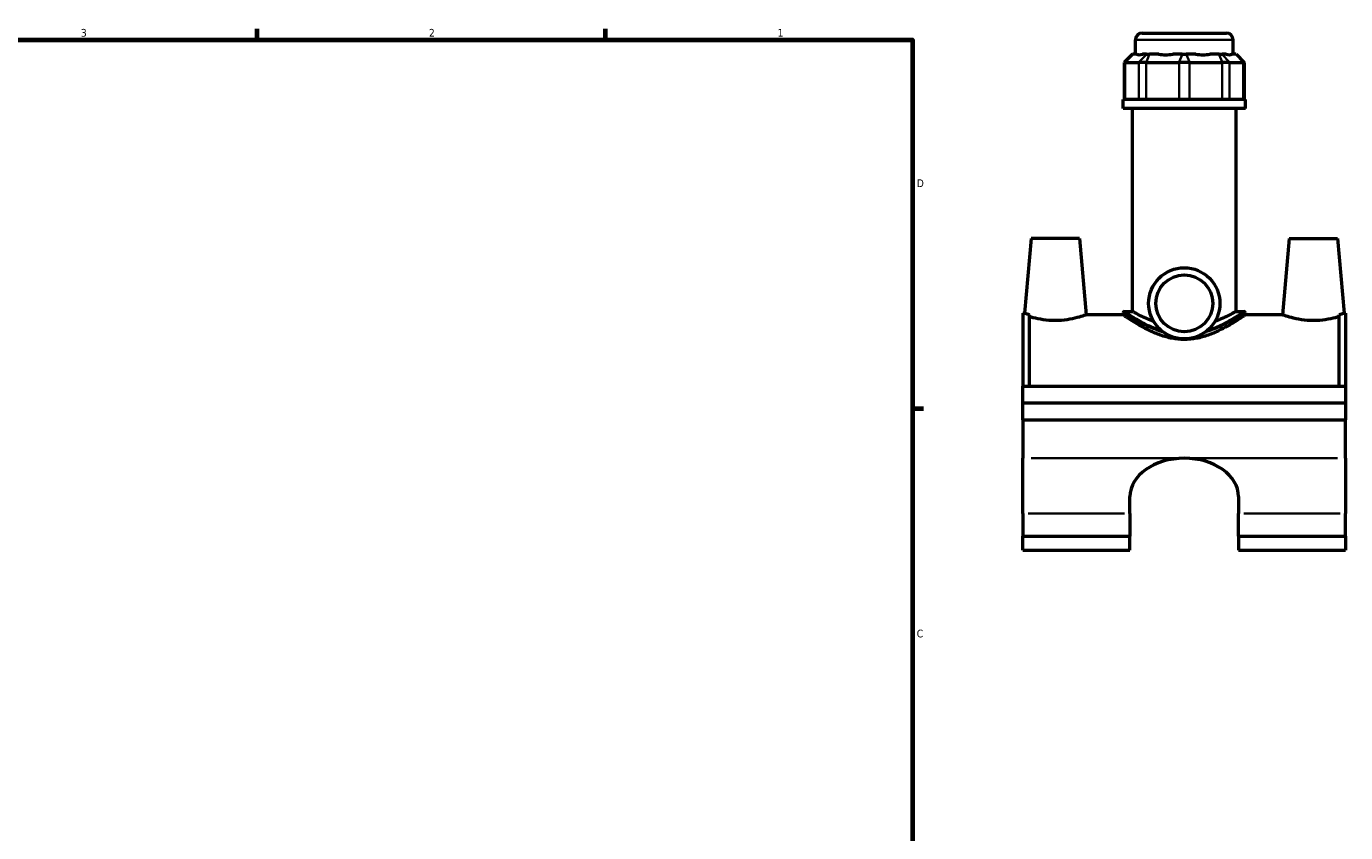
# Model space of a CAD drawing. Header units: inches. Extents: x 0.1 to 45.3, y 0.1 to 44.6.
# Tile 5 of 6: x 22.7 to 38.8, y 11.3 to 21.2. Entities that reach past the tile are written whole.
import ezdxf

# ---------------------------------------------------------------- set-up
doc = ezdxf.new("R2010")
doc.units = ezdxf.units.IN
doc.header["$MEASUREMENT"] = 0
for name, color, linetype, lineweight in [('Border (ANSI)', 7, 'Continuous', 70), ('Visible (ANSI)', 7, 'Continuous', 50), ('Visible Narrow (ANSI)', 7, 'Continuous', 35)]:
    doc.layers.add(name, color=color, linetype=linetype, lineweight=lineweight)
doc.styles.add('Note Text (ANSI)', font='tahoma.ttf')

# ---------------------------------------------------------------- blocks, each defined once
blk = doc.blocks.new('Borders Default Border')
at = {"layer": 'Border (ANSI)'}
for p, q in [((25.5, 21), (25.5, 21.134)), ((29.75, 21), (29.75, 21.134)), ((33.5, 16.5), (33.634, 16.5))]:
    blk.add_line(p, q, dxfattribs=at)
at = {"layer": 'Border (ANSI)', "flags": 128}
blk.add_lwpolyline([(0.5, 1), (0.5, 21), (33.5, 21), (33.5, 1), (0.5, 1)], dxfattribs=at)
at = {"layer": 'Border (ANSI)', "color": 5, "true_color": 0x0000ff, "char_height": 0.0945, "attachment_point": 7, "style": 'Note Text (ANSI)'}
for s, insert in [('3', (23.346, 21.038)), ('2', (27.596, 21.04)), ('1', (31.854, 21.04)), ('D', (33.553, 19.203)), ('C', (33.552, 13.701))]:
    blk.add_mtext(s, dxfattribs=dict(at, insert=insert))

msp = doc.modelspace()

# ---------------------------------------------------------------- linework, layer by layer
at = {"layer": 'Visible (ANSI)'}
for p, q in [((36.222, 20.825), (36.222, 21.001)), ((36.305, 21.083), (37.333, 21.083)), ((37.416, 20.825), (37.416, 21.001)), ((36.186, 20.825), (36.087, 20.726)), ((36.186, 20.825), (36.191, 20.825)), ((36.239, 20.825), (36.191, 20.825)), ((36.357, 20.825), (36.309, 20.825)), ((36.357, 20.825), (36.393, 20.825)), ((36.509, 20.825), (36.393, 20.825)), ((36.794, 20.825), (36.678, 20.825)), ((36.794, 20.825), (36.844, 20.825)), ((36.96, 20.825), (36.844, 20.825)), ((37.245, 20.825), (37.129, 20.825)), ((37.245, 20.825), (37.281, 20.825)), ((37.329, 20.825), (37.281, 20.825)), ((37.447, 20.825), (37.399, 20.825)), ((37.447, 20.825), (37.452, 20.825)), ((37.452, 20.825), (37.551, 20.726)), ((36.099, 20.726), (36.087, 20.726)), ((36.087, 20.726), (36.087, 20.272)), ((36.099, 20.726), (36.265, 20.726)), ((36.355, 20.726), (36.265, 20.726)), ((36.355, 20.726), (36.756, 20.726)), ((36.882, 20.726), (36.756, 20.726)), ((36.882, 20.726), (37.283, 20.726)), ((37.373, 20.726), (37.283, 20.726)), ((37.373, 20.726), (37.539, 20.726)), ((37.551, 20.726), (37.539, 20.726)), ((37.551, 20.726), (37.551, 20.272)), ((37.565, 20.272), (36.073, 20.272)), ((36.073, 20.161), (36.073, 20.272)), ((37.565, 20.161), (36.073, 20.161)), ((36.185, 17.685), (36.185, 20.161)), ((37.453, 17.685), (37.453, 20.161)), ((37.565, 20.161), (37.565, 20.272)), ((34.948, 18.575), (34.868, 17.664)), ((35.538, 18.575), (34.948, 18.575)), ((35.538, 18.575), (35.62, 17.642)), ((38.1, 18.575), (38.018, 17.642)), ((38.1, 18.575), (38.69, 18.575)), ((38.69, 18.575), (38.77, 17.664)), ((34.849, 17.664), (34.849, 16.772)), ((34.849, 17.664), (34.868, 17.664)), ((34.928, 16.772), (34.928, 17.644)), ((36.073, 17.642), (35.62, 17.642)), ((36.073, 17.669), (36.073, 17.642)), ((36.09, 17.685), (36.185, 17.685)), ((37.453, 17.685), (37.548, 17.685)), ((37.565, 17.669), (37.565, 17.642)), ((38.018, 17.642), (37.565, 17.642)), ((38.71, 16.772), (38.71, 17.644)), ((38.77, 17.664), (38.789, 17.664)), ((38.789, 17.664), (38.789, 16.772)), ((34.849, 16.772), (38.789, 16.772)), ((34.849, 16.567), (34.849, 16.772)), ((38.789, 16.772), (38.789, 16.567)), ((34.849, 16.567), (38.789, 16.567)), ((34.849, 16.567), (38.789, 16.567)), ((34.849, 16.361), (34.849, 16.567)), ((38.789, 16.567), (38.789, 16.361)), ((34.849, 16.361), (34.849, 15.891)), ((34.849, 16.361), (38.789, 16.361)), ((38.789, 15.891), (38.789, 16.361)), ((34.849, 15.217), (34.849, 15.891)), ((38.789, 15.891), (38.789, 15.217)), ((36.156, 15.217), (36.156, 15.422)), ((37.482, 15.422), (37.482, 15.217)), ((34.849, 15.217), (34.849, 14.938)), ((36.156, 15.217), (36.156, 14.938)), ((37.482, 14.938), (37.482, 15.217)), ((38.789, 14.938), (38.789, 15.217)), ((34.849, 14.768), (34.849, 14.938)), ((34.849, 14.938), (36.156, 14.938)), ((36.156, 14.768), (36.156, 14.938)), ((37.482, 14.938), (37.482, 14.768)), ((37.482, 14.938), (38.789, 14.938)), ((38.789, 14.938), (38.789, 14.768)), ((34.849, 14.768), (36.156, 14.768)), ((37.482, 14.768), (38.789, 14.768))]:
    msp.add_line(p, q, dxfattribs=at)
for radius in [0.435, 0.348]:
    msp.add_circle((36.819, 17.783), radius, dxfattribs=at)
for centre, radius, start, end in [((36.305, 21.001), 0.0829, 90, 180), ((37.333, 21.001), 0.0829, 0, 90), ((36.09, 17.669), 0.0166, 90, 180), ((37.548, 17.669), 0.0166, 0, 90)]:
    msp.add_arc(centre, radius, start, end, dxfattribs=at)
for centre, major_axis, ratio, start_param, end_param in [((36.819, 21.415), (-0.585, -0.585), 0.198912, 0.042463, 0.350237), ((36.819, 21.415), (0.496, 0.496), 0.668179, 3.576754, 3.884528), ((36.819, 21.415), (-0.496, 0.496), 0.668179, 2.398657, 2.706431), ((36.819, 21.415), (-0.585, 0.585), 0.198912, 2.791356, 3.09913), ((36.819, 15.422), (-0.663, 0), 0.707107, 4.712389, 6.283185), ((36.819, 15.422), (0.663, 0), 0.707107, 0, 1.570796)]:
    msp.add_ellipse(centre, major_axis=major_axis, ratio=ratio, start_param=start_param, end_param=end_param, dxfattribs=at)
for points, knots in [([(34.868, 17.664), (34.868, 17.664), (34.877, 17.66), (34.905, 17.651), (34.916, 17.648), (34.928, 17.644)], [4.3794475, 4.3794475, 4.3794475, 4.3794475, 4.7435764, 4.7435764, 4.9102275, 4.9102275, 4.9102275, 4.9102275]), ([(35.243, 17.572), (35.195, 17.572), (35.144, 17.576), (35.051, 17.589), (35.008, 17.599), (34.958, 17.612), (34.942, 17.617), (34.928, 17.621)], [2.9364451, 2.9364451, 2.9364451, 2.9364451, 3.3043662, 3.3043662, 3.6722873, 3.6722873, 3.8636438, 3.8636438, 3.8636438, 3.8636438]), ([(35.62, 17.642), (35.62, 17.642), (35.61, 17.639), (35.572, 17.626), (35.544, 17.617), (35.478, 17.599), (35.435, 17.589), (35.342, 17.576), (35.291, 17.572), (35.243, 17.572)], [7.341113, 7.341113, 7.341113, 7.341113, 7.707303, 7.707303, 8.073493, 8.073493, 8.441414, 8.441414, 8.809335, 8.809335, 8.809335, 8.809335]), ([(36.819, 17.342), (36.77, 17.342), (36.72, 17.347), (36.622, 17.365), (36.574, 17.379), (36.483, 17.41), (36.44, 17.429), (36.361, 17.467), (36.324, 17.486), (36.26, 17.522), (36.229, 17.54), (36.175, 17.574), (36.151, 17.589), (36.113, 17.615), (36.098, 17.625), (36.078, 17.639), (36.073, 17.642), (36.073, 17.642)], [0, 0, 0, 0, 0.375808, 0.375808, 0.751616, 0.751616, 1.127423, 1.127423, 1.503231, 1.503231, 1.873987, 1.873987, 2.244743, 2.244743, 2.615498, 2.615498, 2.986254, 2.986254, 2.986254, 2.986254]), ([(36.445, 17.561), (36.418, 17.571), (36.393, 17.582), (36.343, 17.604), (36.317, 17.616), (36.271, 17.639), (36.251, 17.649), (36.218, 17.667), (36.206, 17.674), (36.189, 17.683), (36.185, 17.685), (36.185, 17.685)], [0.99571, 0.99571, 0.99571, 0.99571, 1.249441, 1.249441, 1.560284, 1.560284, 1.871127, 1.871127, 2.181971, 2.181971, 2.492814, 2.492814, 2.492814, 2.492814]), ([(37.565, 17.642), (37.565, 17.642), (37.56, 17.639), (37.54, 17.625), (37.525, 17.615), (37.487, 17.589), (37.463, 17.574), (37.409, 17.54), (37.378, 17.522), (37.314, 17.486), (37.277, 17.467), (37.198, 17.429), (37.155, 17.41), (37.064, 17.379), (37.016, 17.365), (36.918, 17.347), (36.868, 17.342), (36.819, 17.342)], [8.958761, 8.958761, 8.958761, 8.958761, 9.329517, 9.329517, 9.700273, 9.700273, 10.071028, 10.071028, 10.441784, 10.441784, 10.817592, 10.817592, 11.1934, 11.1934, 11.569208, 11.569208, 11.945015, 11.945015, 11.945015, 11.945015]), ([(37.453, 17.685), (37.453, 17.685), (37.449, 17.683), (37.432, 17.674), (37.42, 17.667), (37.387, 17.649), (37.367, 17.639), (37.321, 17.616), (37.295, 17.604), (37.245, 17.582), (37.22, 17.571), (37.193, 17.561)], [7.478442, 7.478442, 7.478442, 7.478442, 7.789285, 7.789285, 8.100129, 8.100129, 8.410972, 8.410972, 8.721815, 8.721815, 8.975546, 8.975546, 8.975546, 8.975546]), ([(38.395, 17.572), (38.347, 17.572), (38.296, 17.576), (38.203, 17.589), (38.16, 17.599), (38.094, 17.617), (38.066, 17.626), (38.028, 17.639), (38.018, 17.642), (38.018, 17.642)], [0, 0, 0, 0, 0.367921, 0.367921, 0.735842, 0.735842, 1.102032, 1.102032, 1.468223, 1.468223, 1.468223, 1.468223]), ([(38.71, 17.621), (38.696, 17.617), (38.68, 17.612), (38.63, 17.599), (38.587, 17.589), (38.494, 17.576), (38.443, 17.572), (38.395, 17.572)], [4.9456914, 4.9456914, 4.9456914, 4.9456914, 5.1370479, 5.1370479, 5.504969, 5.504969, 5.8728901, 5.8728901, 5.8728901, 5.8728901]), ([(38.71, 17.644), (38.722, 17.648), (38.733, 17.651), (38.761, 17.66), (38.77, 17.664), (38.77, 17.664)], [3.8486675, 3.8486675, 3.8486675, 3.8486675, 4.0153186, 4.0153186, 4.3794475, 4.3794475, 4.3794475, 4.3794475])]:
    msp.add_open_spline(points, degree=3, knots=knots, dxfattribs=at)
at = {"layer": 'Visible Narrow (ANSI)'}
for p, q in [((37.408, 21.001), (36.23, 21.001)), ((36.187, 20.82), (36.104, 20.731)), ((36.353, 20.82), (36.27, 20.731)), ((36.391, 20.82), (36.357, 20.731)), ((36.792, 20.82), (36.757, 20.731)), ((36.846, 20.82), (36.881, 20.731)), ((37.247, 20.82), (37.281, 20.731)), ((37.285, 20.82), (37.368, 20.731)), ((37.451, 20.82), (37.534, 20.731)), ((36.099, 20.294), (36.099, 20.703)), ((36.265, 20.703), (36.265, 20.294)), ((36.355, 20.294), (36.355, 20.703)), ((36.756, 20.703), (36.756, 20.294)), ((36.882, 20.294), (36.882, 20.703)), ((37.283, 20.703), (37.283, 20.294)), ((37.373, 20.294), (37.373, 20.703)), ((37.539, 20.703), (37.539, 20.294)), ((34.948, 15.891), (36.721, 15.891)), ((36.918, 15.891), (38.691, 15.891)), ((34.914, 15.217), (36.091, 15.217)), ((37.547, 15.217), (38.724, 15.217))]:
    msp.add_line(p, q, dxfattribs=at)
for points, knots in [([(36.073, 17.669), (36.073, 17.669), (36.073, 17.669), (36.074, 17.668), (36.094, 17.655), (36.162, 17.613), (36.208, 17.585), (36.321, 17.525), (36.389, 17.491), (36.498, 17.45), (36.531, 17.439), (36.566, 17.429)], [-8.918421, -8.918421, -8.918421, -8.918421, -8.902229, -8.902229, -8.196166, -8.196166, -7.545812, -7.545812, -6.869182, -6.869182, -6.586771, -6.586771, -6.586771, -6.586771]), ([(36.535, 17.454), (36.514, 17.461), (36.493, 17.468), (36.398, 17.505), (36.332, 17.539), (36.221, 17.601), (36.177, 17.629), (36.11, 17.671), (36.091, 17.685), (36.09, 17.685), (36.09, 17.685), (36.09, 17.685)], [6.689217, 6.689217, 6.689217, 6.689217, 6.869182, 6.869182, 7.545812, 7.545812, 8.196166, 8.196166, 8.902229, 8.902229, 8.918421, 8.918421, 8.918421, 8.918421]), ([(37.072, 17.429), (37.154, 17.453), (37.23, 17.484), (37.373, 17.553), (37.438, 17.59), (37.521, 17.64), (37.546, 17.657), (37.562, 17.667), (37.565, 17.668), (37.565, 17.668)], [-17.195703, -17.195703, -17.195703, -17.195703, -16.526836, -16.526836, -15.727786, -15.727786, -15.119744, -15.119744, -14.864041, -14.864041, -14.864041, -14.864041]), ([(37.548, 17.685), (37.548, 17.685), (37.546, 17.684), (37.53, 17.673), (37.506, 17.657), (37.425, 17.606), (37.361, 17.567), (37.23, 17.502), (37.169, 17.476), (37.103, 17.454)], [14.864041, 14.864041, 14.864041, 14.864041, 15.119744, 15.119744, 15.727786, 15.727786, 16.526836, 16.526836, 17.093253, 17.093253, 17.093253, 17.093253])]:
    msp.add_open_spline(points, degree=3, knots=knots, dxfattribs=at)

# ---------------------------------------------------------------- block references
msp.add_blockref('Borders Default Border', (0, 0))

doc.saveas('drawing.dxf')
